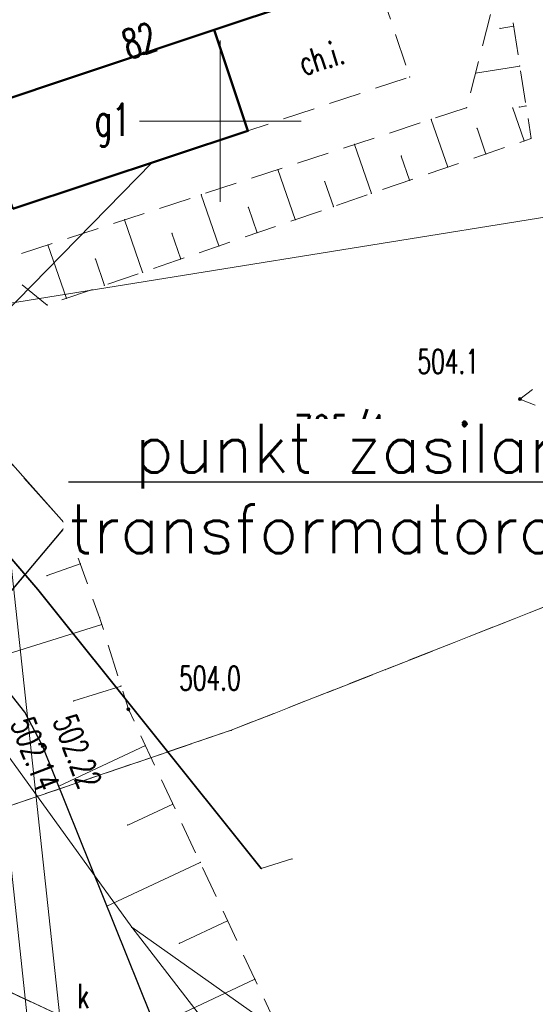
# Model space of a CAD drawing. Header units: metres. Extents: x 7422311 to 7422914, y 5495352 to 5495886.
# Tile 13 of 22: x 7422394 to 7422410, y 5495836 to 5495867. Entities that reach past the tile are written whole.
import ezdxf
from ezdxf import colors
from ezdxf.entities.mleader import LeaderData, LeaderLine
from ezdxf.enums import TextEntityAlignment as Align
from ezdxf.math import Vec2, Vec3

# ---------------------------------------------------------------- set-up
doc = ezdxf.new("R2010")
doc.units = ezdxf.units.M
for name, pattern in [('L_0_03', [1, 0.5, -0.5]), ('L_0_04', [1.5, 1, -0.5]), ('L_0_06', [2, 1.5, -0.5])]:
    doc.linetypes.add(name, pattern=pattern)
doc.layers.get('0').update_dxf_attribs({"linetype": 'CONTINUOUS', "lineweight": 18})
for name, color, linetype, lineweight in [('_PROelCAD_ODNOSNIKI_SZCZEGOL', 7, 'CONTINUOUS', 13), ('EGB_AdresNieruchomosci', 7, 'CONTINUOUS', 18), ('EGB_Budynek', 7, 'CONTINUOUS', 50), ('EGB_DzialkaEwidencyjna', 7, 'CONTINUOUS', 18), ('EGB_KonturKlasyfikacyjny', 96, 'CONTINUOUS', 18), ('EGB_KonturUzytkuGruntowego', 96, 'CONTINUOUS', 18), ('GES_InneUrzadzeniaTowarzyszac2', 7, 'CONTINUOUS', 18), ('GES_PrzewodElektroenergetyczny', 1, 'CONTINUOUS', 18), ('GES_PrzewodGazowy', 52, 'CONTINUOUS', 18), ('GES_PrzewodWodociagowy', 5, 'CONTINUOUS', 18), ('GES_UrzadzeniaTowarzyszczaceLi', 7, 'CONTINUOUS', 18), ('KR_ObiektKarto', 7, 'CONTINUOUS', 18), ('OT_Komunikacja', 7, 'CONTINUOUS', 18), ('OT_Rzedna', 7, 'CONTINUOUS', 18), ('OT_Skarpa', 7, 'CONTINUOUS', 18)]:
    doc.layers.add(name, color=color, linetype=linetype, lineweight=lineweight)
doc.styles.get("Standard").update_dxf_attribs({"font": 'simplex.shx'})

# ---------------------------------------------------------------- blocks, each defined once
blk = doc.blocks.new('EGB_ADRES')
at = {"linetype": 'Continuous', "lineweight": 13}
blk.add_hatch(color=0, dxfattribs=at).paths.add_polyline_path([(0, -0.091, 1), (0, 0.091, 1)])
at = {"color": 0, "linetype": 'Continuous', "lineweight": 13}
blk.add_circle((0, 0), 0.0906, dxfattribs=at)
blk = doc.blocks.new('OTRN')
at = {"linetype": 'Continuous', "lineweight": 13}
blk.add_hatch(color=0, dxfattribs=at).paths.add_polyline_path([(0, -0.091, 1), (0, 0.091, 1)])
at = {"color": 0, "linetype": 'Continuous', "lineweight": 13}
blk.add_circle((0, 0), 0.0906, dxfattribs=at)
blk = doc.blocks.new('OTRS')
at = {"linetype": 'Continuous', "lineweight": 13}
blk.add_hatch(color=0, dxfattribs=at).paths.add_polyline_path([(0, -0.091, 1), (0, 0.091, 1)])
at = {"color": 0, "linetype": 'Continuous', "lineweight": 13}
blk.add_circle((0, 0), 0.0906, dxfattribs=at)

msp = doc.modelspace()

# ---------------------------------------------------------------- linework, layer by layer
at = {"linetype": 'Continuous', "lineweight": 18, "flags": 128}
for points in [[(7422400.254, 5495861.057), (7422400.254, 5495866.057)], [(7422397.754, 5495863.557), (7422402.754, 5495863.557)]]:
    msp.add_lwpolyline(points, dxfattribs=at)
for p in [(7422409.339, 5495866.497), (7422400.064, 5495866.386), (7422400.064, 5495866.386), (7422400.064, 5495866.386), (7422400.064, 5495866.386), (7422400.064, 5495866.386), (7422400.064, 5495866.386), (7422408.921, 5495866.432), (7422408.165, 5495865.048), (7422409.533, 5495865.262), (7422406.119, 5495864.929), (7422406.119, 5495864.929), (7422407.891, 5495863.974), (7422407.891, 5495863.974), (7422409.315, 5495863.963), (7422409.52, 5495863.995), (7422409.726, 5495864.028), (7422406.791, 5495863.613), (7422401.108, 5495863.254), (7422401.108, 5495863.254), (7422401.108, 5495863.254), (7422401.108, 5495863.254), (7422408.208, 5495863.338), (7422404.415, 5495862.835), (7422409.665, 5495862.946), (7422409.884, 5495863.021), (7422409.884, 5495863.021), (7422408.483, 5495862.538), (7422398.13, 5495862.266), (7422398.13, 5495862.266), (7422405.861, 5495862.474), (7422402.039, 5495862.056), (7422407.302, 5495862.131), (7422403.492, 5495861.677), (7422406.12, 5495861.724), (7422404.938, 5495861.317), (7422399.663, 5495861.277), (7422401.122, 5495860.881), (7422403.756, 5495860.91), (7422397.287, 5495860.498), (7422402.574, 5495860.503), (7422398.752, 5495860.084), (7422401.392, 5495860.095), (7422394.912, 5495859.719), (7422400.211, 5495859.688), (7422396.382, 5495859.288), (7422399.029, 5495859.281), (7422397.847, 5495858.874), (7422396.665, 5495858.467), (7422395.483, 5495858.06), (7422394.892, 5495857.856), (7422394.892, 5495857.856), (7422409.538, 5495854.942), (7422409.538, 5495854.942), (7422395.484, 5495851.027), (7422395.484, 5495851.027), (7422395.484, 5495851.027), (7422395.484, 5495851.027), (7422395.484, 5495851.027), (7422395.484, 5495851.027), (7422395.912, 5495849.839), (7422394.888, 5495849.47), (7422394.604, 5495849.037), (7422394.604, 5495849.037), (7422394.604, 5495849.037), (7422394.604, 5495849.037), (7422396.514, 5495848.167), (7422396.514, 5495848.167), (7422396.581, 5495847.954), (7422405.374, 5495846.557), (7422405.374, 5495846.557), (7422405.374, 5495846.557), (7422405.374, 5495846.557), (7422405.374, 5495846.557), (7422405.374, 5495846.557), (7422405.374, 5495846.557), (7422405.374, 5495846.557), (7422397.179, 5495846.046), (7422395.715, 5495845.587), (7422394.194, 5495845.237), (7422394.194, 5495845.237), (7422394.194, 5495845.237), (7422394.194, 5495845.237), (7422394.194, 5495845.237), (7422394.194, 5495845.237), (7422397.404, 5495845.327), (7422397.404, 5495845.327), (7422400.594, 5495844.677), (7422400.594, 5495844.677), (7422400.594, 5495844.677), (7422400.594, 5495844.677), (7422400.594, 5495844.677), (7422400.594, 5495844.677), (7422400.594, 5495844.677), (7422400.594, 5495844.677), (7422394.744, 5495844.187), (7422394.744, 5495844.187), (7422394.744, 5495844.187), (7422394.744, 5495844.187), (7422394.744, 5495844.187), (7422394.744, 5495844.187), (7422397.933, 5495844.198), (7422395.246, 5495842.939), (7422398.782, 5495842.387), (7422397.388, 5495841.734), (7422399.63, 5495840.576), (7422402.474, 5495840.687), (7422402.474, 5495840.687), (7422401.524, 5495840.387), (7422401.524, 5495840.387), (7422401.524, 5495840.387), (7422401.524, 5495840.387), (7422396.742, 5495839.223), (7422400.478, 5495838.765), (7422397.51, 5495838.569), (7422397.51, 5495838.569), (7422397.51, 5495838.569), (7422397.51, 5495838.569), (7422397.51, 5495838.569), (7422397.51, 5495838.569), (7422398.984, 5495838.065), (7422401.327, 5495836.954)]:
    msp.add_point(p)
at = {"layer": 'EGB_AdresNieruchomosci'}
msp.add_point((7422397.881, 5495865.656), dxfattribs=at)
at = {"layer": 'EGB_Budynek', "linetype": 'Continuous', "lineweight": 50, "flags": 128}
for points in [[(7422400.064, 5495866.386), (7422392.667, 5495863.914), (7422390.76, 5495869.322), (7422403.106, 5495873.497), (7422405.073, 5495868.059)], [(7422393.821, 5495860.835), (7422392.667, 5495863.914), (7422400.064, 5495866.386), (7422401.108, 5495863.254)]]:
    msp.add_lwpolyline(points, close=True, dxfattribs=at)
at = {"layer": 'EGB_DzialkaEwidencyjna', "linetype": 'CONTINUOUS', "lineweight": 18}
for p, q in [((7422410.774, 5495860.657), (7422380.514, 5495855.787)), ((7422380.514, 5495855.787), (7422410.774, 5495860.657)), ((7422388.214, 5495839.107), (7422407.694, 5495830.107)), ((7422407.694, 5495830.107), (7422388.214, 5495839.107))]:
    msp.add_line(p, q, dxfattribs=at)
at = {"layer": 'EGB_KonturKlasyfikacyjny', "color": 82, "linetype": 'L_0_06', "lineweight": 18, "flags": 128}
for points in [[(7422437.514, 5495851.047), (7422437.034, 5495846.407), (7422421.264, 5495836.167), (7422407.684, 5495830.107), (7422388.214, 5495839.107), (7422387.604, 5495840.237), (7422400.594, 5495844.677), (7422405.374, 5495846.557), (7422418.654, 5495851.807), (7422414.094, 5495861.187), (7422404.664, 5495880.557), (7422391.804, 5495874.697), (7422395.924, 5495878.527), (7422400.263, 5495883.771), (7422403.39, 5495885.129), (7422403.954, 5495885.354), (7422405.638, 5495885.805), (7422406.528, 5495885.921), (7422409.708, 5495886.191), (7422410.554, 5495886.227), (7422412.291, 5495886.075), (7422413.975, 5495885.624), (7422415.554, 5495884.888), (7422415.863, 5495884.702), (7422418.513, 5495883.042), (7422419.632, 5495882.228), (7422420.865, 5495880.995), (7422423.389, 5495877.967), (7422423.607, 5495877.987), (7422424.504, 5495878.027), (7422425.512, 5495877.976), (7422428.841, 5495877.639), (7422436.274, 5495854.847)], [(7422418.654, 5495851.807), (7422405.374, 5495846.557), (7422400.594, 5495844.677), (7422387.604, 5495840.237), (7422380.514, 5495855.787), (7422377.804, 5495861.727), (7422391.804, 5495874.697), (7422404.664, 5495880.557), (7422414.094, 5495861.187)]]:
    msp.add_lwpolyline(points, close=True, dxfattribs=at)
at = {"layer": 'EGB_KonturUzytkuGruntowego', "color": 96, "linetype": 'L_0_03', "lineweight": 18, "flags": 128}
for points in [[(7422437.514, 5495851.047), (7422437.034, 5495846.407), (7422421.264, 5495836.167), (7422407.684, 5495830.107), (7422388.214, 5495839.107), (7422387.604, 5495840.237), (7422400.594, 5495844.677), (7422405.374, 5495846.557), (7422418.654, 5495851.807), (7422414.094, 5495861.187), (7422404.664, 5495880.557), (7422391.804, 5495874.697), (7422395.924, 5495878.527), (7422400.263, 5495883.771), (7422403.39, 5495885.129), (7422403.954, 5495885.354), (7422405.638, 5495885.805), (7422406.528, 5495885.921), (7422409.708, 5495886.191), (7422410.554, 5495886.227), (7422412.291, 5495886.075), (7422413.975, 5495885.624), (7422415.554, 5495884.888), (7422415.863, 5495884.702), (7422418.513, 5495883.042), (7422419.632, 5495882.228), (7422420.865, 5495880.995), (7422423.389, 5495877.967), (7422423.607, 5495877.987), (7422424.504, 5495878.027), (7422425.512, 5495877.976), (7422428.841, 5495877.639), (7422436.274, 5495854.847)], [(7422418.654, 5495851.807), (7422405.374, 5495846.557), (7422400.594, 5495844.677), (7422387.604, 5495840.237), (7422380.514, 5495855.787), (7422377.804, 5495861.727), (7422391.804, 5495874.697), (7422404.664, 5495880.557), (7422414.094, 5495861.187)], [(7422404.094, 5495828.507), (7422389.924, 5495835.167), (7422363.764, 5495834.537), (7422355.134, 5495834.207), (7422354.664, 5495839.057), (7422364.614, 5495839.657), (7422388.214, 5495839.107), (7422407.684, 5495830.107)]]:
    msp.add_lwpolyline(points, close=True, dxfattribs=at)
at = {"layer": 'GES_PrzewodElektroenergetyczny', "lineweight": 18}
for p, q in [((7422392.672, 5495859.966), (7422396.471, 5495824.736)), ((7422391.689, 5495859.755), (7422395.477, 5495824.629))]:
    msp.add_line(p, q, dxfattribs=at)
at = {"layer": 'GES_PrzewodGazowy', "color": 52, "linetype": 'Continuous', "lineweight": 18, "flags": 128}
msp.add_lwpolyline([(7422374.476, 5495872.567), (7422377.014, 5495869.227), (7422381.854, 5495863.897), (7422394.604, 5495849.037), (7422401.524, 5495840.387), (7422402.474, 5495840.687)], dxfattribs=at)
at = {"layer": 'GES_PrzewodWodociagowy', "color": 5, "linetype": 'Continuous', "lineweight": 18, "flags": 128}
for points in [[(7422397.51, 5495838.569), (7422387.927, 5495851.834), (7422398.13, 5495862.266)], [(7422397.51, 5495838.569), (7422418.746, 5495811.031), (7422432.411, 5495792.389)], [(7422397.51, 5495838.569), (7422406.401, 5495832.277), (7422460.83, 5495808.272)]]:
    msp.add_lwpolyline(points, dxfattribs=at)
at = {"layer": 'GES_UrzadzeniaTowarzyszczaceLi', "color": 7, "linetype": 'Continuous', "lineweight": 35, "flags": 128}
msp.add_lwpolyline([(7422374.476, 5495872.567), (7422377.014, 5495869.227), (7422381.854, 5495863.897), (7422394.604, 5495849.037), (7422401.524, 5495840.387)], dxfattribs=at)
at = {"layer": 'KR_ObiektKarto', "linetype": 'Continuous', "lineweight": 18, "flags": 128}
for points in [[(7422409.339, 5495866.497), (7422408.921, 5495866.432)], [(7422409.533, 5495865.262), (7422408.165, 5495865.048)], [(7422409.665, 5495862.946), (7422409.315, 5495863.963)], [(7422409.726, 5495864.028), (7422409.52, 5495863.995)], [(7422407.302, 5495862.131), (7422406.791, 5495863.613)], [(7422408.483, 5495862.538), (7422408.208, 5495863.338)], [(7422404.938, 5495861.317), (7422404.415, 5495862.835)], [(7422406.12, 5495861.724), (7422405.861, 5495862.474)], [(7422402.574, 5495860.503), (7422402.039, 5495862.056)], [(7422403.756, 5495860.91), (7422403.492, 5495861.677)], [(7422400.211, 5495859.688), (7422399.663, 5495861.277)], [(7422401.392, 5495860.095), (7422401.122, 5495860.881)], [(7422397.847, 5495858.874), (7422397.287, 5495860.498)], [(7422399.029, 5495859.281), (7422398.752, 5495860.084)], [(7422395.483, 5495858.06), (7422394.912, 5495859.719)], [(7422396.665, 5495858.467), (7422396.382, 5495859.288)], [(7422395.912, 5495849.839), (7422394.888, 5495849.47)], [(7422396.581, 5495847.954), (7422392.816, 5495846.774)], [(7422397.179, 5495846.046), (7422395.715, 5495845.587)], [(7422397.933, 5495844.198), (7422395.246, 5495842.939)], [(7422398.782, 5495842.387), (7422397.388, 5495841.734)], [(7422399.63, 5495840.576), (7422396.742, 5495839.223)], [(7422400.478, 5495838.765), (7422398.984, 5495838.065)], [(7422401.327, 5495836.954), (7422398.238, 5495835.506)]]:
    msp.add_lwpolyline(points, dxfattribs=at)
at = {"layer": 'OT_Komunikacja', "color": 7, "linetype": 'L_0_04', "lineweight": 18, "flags": 128}
msp.add_lwpolyline([(7422401.108, 5495863.254), (7422400.064, 5495866.386), (7422405.073, 5495868.059), (7422406.119, 5495864.929)], close=True, dxfattribs=at)
at = {"layer": 'OT_Komunikacja', "color": 7, "linetype": 'L_0_06', "lineweight": 18, "flags": 128}
msp.add_lwpolyline([(7422400.354, 5495830.247), (7422391.014, 5495824.477), (7422386.364, 5495821.997), (7422358.374, 5495810.927), (7422356.364, 5495815.797), (7422360.702, 5495817.502), (7422360.884, 5495817.067), (7422375.828, 5495822.958), (7422376.374, 5495821.567), (7422385.134, 5495825.007), (7422384.574, 5495826.407), (7422393.604, 5495830.127), (7422388.734, 5495841.967), (7422388.364, 5495842.627), (7422387.974, 5495842.937), (7422387.084, 5495843.167), (7422386.544, 5495843.207), (7422385.964, 5495843.047), (7422382.814, 5495841.877), (7422382.644, 5495846.647), (7422386.034, 5495847.997), (7422387.504, 5495848.307), (7422388.874, 5495848.457), (7422393.174, 5495853.627), (7422395.484, 5495851.027), (7422392.294, 5495847.237), (7422393.354, 5495846.297), (7422394.194, 5495845.237), (7422394.744, 5495844.187)], close=True, dxfattribs=at)
at = {"layer": 'OT_Komunikacja', "color": 7, "linetype": 'Continuous', "lineweight": 25, "flags": 128}
msp.add_lwpolyline([(7422358.374, 5495810.927), (7422386.364, 5495821.997), (7422391.014, 5495824.477), (7422400.354, 5495830.247), (7422394.744, 5495844.187), (7422394.194, 5495845.237), (7422393.354, 5495846.297), (7422392.294, 5495847.237), (7422395.484, 5495851.027), (7422393.174, 5495853.627), (7422388.874, 5495848.457), (7422387.504, 5495848.307), (7422386.034, 5495847.997), (7422382.644, 5495846.647)], dxfattribs=at)
at = {"layer": 'OT_Rzedna'}
for p in [(7422409.538, 5495854.942), (7422395.484, 5495851.027), (7422397.404, 5495845.327), (7422394.774, 5495844.217), (7422394.744, 5495844.187)]:
    msp.add_point(p, dxfattribs=at)
at = {"layer": 'OT_Skarpa', "color": 7, "linetype": 'L_0_04', "lineweight": 18, "flags": 128}
for points in [[(7422394.892, 5495857.856), (7422393.246, 5495859.173), (7422407.891, 5495863.974), (7422409.034, 5495868.445), (7422409.884, 5495863.021)], [(7422424.318, 5495861.43), (7422411.839, 5495853.999), (7422409.538, 5495854.942), (7422422.016, 5495864.259)], [(7422400.884, 5495827.277), (7422397.084, 5495824.977), (7422394.864, 5495824.387), (7422392.054, 5495821.837), (7422361.814, 5495810.467), (7422351.144, 5495807.427), (7422343.714, 5495805.457), (7422348.974, 5495807.807), (7422358.374, 5495810.927), (7422386.364, 5495821.997), (7422391.014, 5495824.477), (7422400.354, 5495830.247), (7422394.744, 5495844.187), (7422394.194, 5495845.237), (7422393.354, 5495846.297), (7422392.294, 5495847.237), (7422395.484, 5495851.027), (7422396.514, 5495848.167), (7422397.404, 5495845.327), (7422402.484, 5495834.484), (7422403.424, 5495831.837), (7422403.514, 5495829.337)]]:
    msp.add_lwpolyline(points, close=True, dxfattribs=at)

# ---------------------------------------------------------------- block references
at = {"layer": 'EGB_AdresNieruchomosci', "linetype": 'Continuous', "xscale": 0.5, "yscale": 0.5, "zscale": 0.5}
msp.add_blockref('EGB_ADRES', (7422397.881, 5495865.656), dxfattribs=at)
at = {"layer": 'OT_Rzedna', "linetype": 'Continuous', "xscale": 0.5, "yscale": 0.5, "zscale": 0.5}
for p in [(7422409.538, 5495854.942), (7422397.404, 5495845.327)]:
    msp.add_blockref('OTRN', p, dxfattribs=at)
at = {"layer": 'OT_Rzedna', "linetype": 'Continuous'}
for p, xscale, yscale, zscale, rotation in [((7422395.484, 5495851.027), 0.5, 0.5, 0.5, 31.23000000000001), ((7422394.744, 5495844.187), 0.4999999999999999, 0.4999999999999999, 0.4999999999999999, 344.49), ((7422394.774, 5495844.217), 0.4999999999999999, 0.4999999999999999, 0.4999999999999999, 348.47)]:
    msp.add_blockref('OTRS', p, dxfattribs=dict(at, xscale=xscale, yscale=yscale, zscale=zscale, rotation=rotation))

# ---------------------------------------------------------------- texts
at = {"layer": 'EGB_AdresNieruchomosci', "color": 7, "lineweight": 18, "width": 0.66}
msp.add_text('82', height=0.9, rotation=18.5, dxfattribs=at).set_placement((7422397.976, 5495865.372), align=Align.BOTTOM_CENTER)
at = {"layer": 'EGB_Budynek', "color": 7, "lineweight": 20, "width": 0.66}
msp.add_text('g1', height=1, dxfattribs=at).set_placement((7422396.916, 5495863.602), align=Align.MIDDLE_CENTER)
at = {"layer": 'EGB_DzialkaEwidencyjna', "color": 7, "lineweight": 20, "width": 0.66}
msp.add_text('705/1', height=1, dxfattribs=at).set_placement((7422402.544, 5495854.441), align=Align.TOP_LEFT)
at = {"layer": 'GES_InneUrzadzeniaTowarzyszac2', "color": 7, "lineweight": 15, "width": 0.66}
msp.add_text('k', height=0.75, dxfattribs=at).set_placement((7422395.83, 5495835.838), align=Align.BOTTOM_LEFT)
at = {"layer": 'OT_Komunikacja', "color": 7, "lineweight": 15, "width": 0.66}
msp.add_text('ch.i.', height=0.75, rotation=17.2, dxfattribs=at).set_placement((7422403.387, 5495865.521), align=Align.MIDDLE_CENTER)
at = {"layer": 'OT_Rzedna', "color": 7, "lineweight": 15, "width": 0.66}
for s, p in [('504.1', (7422406.36, 5495856.482)), ('503.01', (7422396.697, 5495851.995)), ('504.0', (7422398.977, 5495846.664))]:
    msp.add_text(s, height=0.75, dxfattribs=at).set_placement(p, align=Align.TOP_LEFT)
for s, rotation, p in [('502.22', 290.9, (7422395.758, 5495845.244)), ('502.14', 291.4, (7422394.443, 5495845.164))]:
    msp.add_text(s, height=0.75, rotation=rotation, dxfattribs=at).set_placement(p, align=Align.TOP_LEFT)

# ---------------------------------------------------------------- next in the draw order: leaders
at = {"layer": '_PROelCAD_ODNOSNIKI_SZCZEGOL', "lineweight": 18}
ml = msp.add_multileader_mtext('Standard', dxfattribs=at)
ml.set_content('punkt zasilania: stacja\\Ptransformatorowa ANWIM', color=256)
ml.set_leader_properties()
ml.build(insert=Vec2(0, 0))
ml.multileader.update_dxf_attribs({"text_left_attachment_type": 6, "text_right_attachment_type": 6, "dogleg_length": 1, "arrow_head_size": 2})
ctx = ml.context
ctx.base_point, ctx.char_height, ctx.arrow_head_size, ctx.landing_gap_size, ctx.plane_origin = Vec3(7422392.146, 5495852.37, 10.1), 1.5, 2, 0.4, Vec3(7422458.26, 5495829.707, 10.1)
ctx.left_attachment, ctx.right_attachment, ctx.text_align_type = 6, 6, 2
notes = []
notes.append((ctx, [(0, (1, 1, 0), (7422420.946, 5495852.37, 10.1), (-1, 0), 0, [(0, [(7422424.402, 5495845.324, 10.1)], 256, [])])]))
ctx.mtext.insert, ctx.mtext.alignment, ctx.mtext.flow_direction = Vec3(7422420.546, 5495854.17, 10.1), 3, 5
ctx.mtext.has_bg_fill, ctx.mtext.bg_color, ctx.mtext.bg_scale_factor, ctx.mtext.bg_transparency, ctx.mtext.use_window_bg_color = 1, -939524096, 1.1, 0, 1
for ctx, leaders in notes:
    for number, flags, end, landing, length, lines in leaders:
        leader = LeaderData()
        leader.index, (leader.has_last_leader_line, leader.has_dogleg_vector, leader.attachment_direction) = number, flags
        leader.last_leader_point, leader.dogleg_vector, leader.dogleg_length = Vec3(end), Vec3(landing), length
        for number, points, colour, breaks in lines:
            line = LeaderLine()
            line.index, line.vertices, line.color, line.breaks = number, Vec3.list(points), colors.encode_raw_color(colour), breaks
            leader.lines.append(line)
        ctx.leaders.append(leader)

doc.saveas('drawing.dxf')
